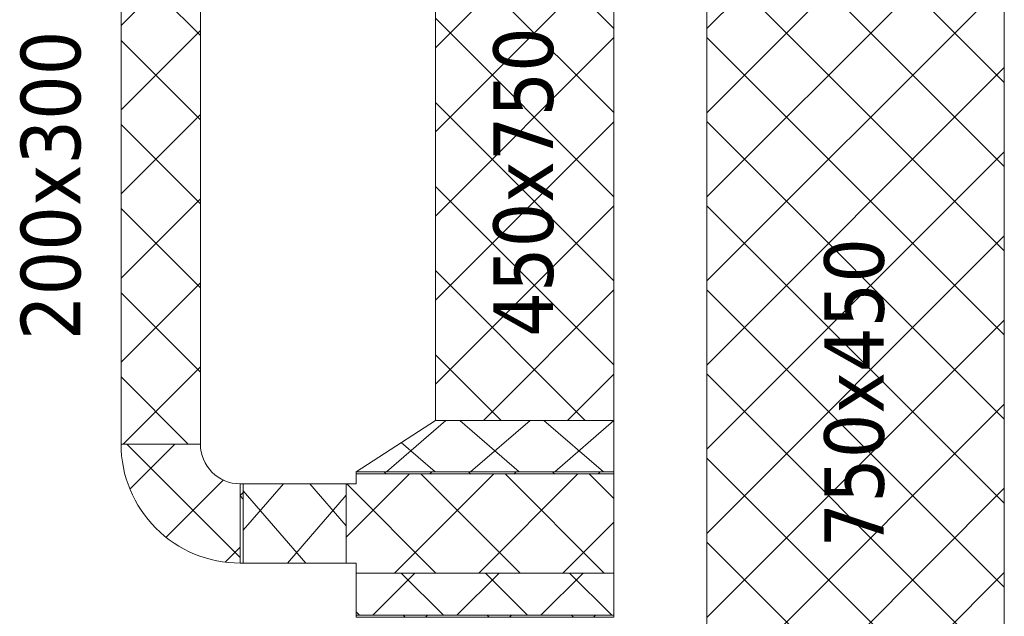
# Model space of a CAD drawing. Header units: metres. Extents: x 397.7 to 427.5, y 12.8 to 28.3.
# Tile 11 of 16: x 411.9 to 414.4, y 24.4 to 25.9. Entities that reach past the tile are written whole.
import ezdxf

# ---------------------------------------------------------------- set-up
doc = ezdxf.new("R2010")
doc.units = ezdxf.units.M
doc.layers.add('M-HVAC-DUCT-IDEN', color=7, linetype='Continuous', lineweight=30)
doc.layers.add('M-HVAC-DUCT-OTLN', color=7, linetype='Continuous', lineweight=18)
doc.styles.add('Tahoma_2', font='tahoma.ttf', dxfattribs={"height": 0.15})
pattern_1 = [(45, (0, 0), (-0.106066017, 0.106066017), []), (135, (0, 0), (-0.106066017, -0.106066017), [])]

# ---------------------------------------------------------------- blocks, each defined once
blk = doc.blocks.new('M_Te rectangular - Estándar-797987-09_CLI_AIRE_PSC')
at = {"layer": 'M-HVAC-DUCT-OTLN', "true_color": 0xff0000}
h = blk.add_hatch(dxfattribs=at)
h.set_pattern_fill('FP_2', color=1, style=0, pattern_type=2)
h.set_pattern_definition([(135, (24.644, -413.109), (-0.106066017, -0.106066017), []), (225, (24.644, -413.109), (0.106066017, -0.106066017), [])])
h.paths.add_polyline_path([(0.125, 0.325), (-0.125, 0.325), (-0.125, -0.325), (-0.1, -0.325), (-0.1, -0.35), (0.1, -0.35), (0.1, -0.325), (0.125, -0.325)])
at = {"layer": 'M-HVAC-DUCT-OTLN', "color": 1, "true_color": 0xff0000}
for p, q in [((-0.125, 0.325), (-0.125, -0.325)), ((-0.125, -0.325), (-0.125, 0.325)), ((-0.125, 0.325), (0.125, 0.325)), ((0.125, 0.325), (-0.125, 0.325)), ((0.125, -0.325), (0.125, 0.325)), ((0.125, 0.325), (0.125, -0.325)), ((-0.1, -0.325), (-0.125, -0.325)), ((-0.1, -0.325), (-0.125, -0.325)), ((-0.1, -0.325), (-0.1, -0.35)), ((-0.1, -0.35), (-0.1, -0.325)), ((0.1, -0.325), (0.1, -0.35)), ((0.125, -0.325), (0.1, -0.325)), ((0.125, -0.325), (0.1, -0.325)), ((0.1, -0.35), (0.1, -0.325)), ((-0.1, -0.35), (0.1, -0.35)), ((0.1, -0.35), (-0.1, -0.35))]:
    blk.add_line(p, q, dxfattribs=at)
blk = doc.blocks.new('M_Transición rectangular - Ángulo - 60 grados-797989-09_CLI_AIRE_PSC')
at = {"layer": 'M-HVAC-DUCT-OTLN', "true_color": 0xff0000}
h = blk.add_hatch(dxfattribs=at)
h.set_pattern_fill('FP_3', color=1, style=0, pattern_type=2)
h.set_pattern_definition([(229.107, (310.803, 24.644), (0.091857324, -0.10605994), []), (310.893, (310.803, 24.644), (0.091857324, 0.10605994), [])])
h.paths.add_polyline_path([(0.2598, 0.1), (0, 0.1), (0, -0.1), (0.2598, -0.1)])
at = {"layer": 'M-HVAC-DUCT-OTLN', "color": 1, "true_color": 0xff0000}
for p, q in [((0, 0.1), (0, -0.1)), ((0, 0.1), (0.2598, 0.1)), ((0, 0.1), (0.2598, 0.1)), ((0, -0.1), (0, 0.1)), ((0.2598, -0.1), (0.2598, 0.1)), ((0.2598, 0.1), (0.2598, -0.1)), ((0, -0.1), (0.2598, -0.1)), ((0.2598, -0.1), (0, -0.1))]:
    blk.add_line(p, q, dxfattribs=at)
blk = doc.blocks.new('ZYR_15_03 Unió Rect Conducte - ZYR_15_03 Unió Rect Conducte-807518-09_CLI_AIRE_PSC')
at = {"layer": 'M-HVAC-DUCT-OTLN', "true_color": 0xff0000}
h = blk.add_hatch(dxfattribs=at)
h.set_pattern_fill('FP_17', color=1, style=0, pattern_type=2)
h.set_pattern_definition([(45, (-413.109, -24.409), (-0.106066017, 0.106066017), []), (135, (-413.109, -24.409), (-0.106066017, -0.106066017), [])])
h.paths.add_polyline_path([(-0.325, -0.0025), (0.325, -0.0025), (0.325, 0.0025), (-0.325, 0.0025)])
at = {"layer": 'M-HVAC-DUCT-OTLN', "color": 1, "true_color": 0xff0000}
for p, q in [((0.325, 0.0025), (-0.325, 0.0025)), ((-0.325, 0.0025), (0.325, 0.0025)), ((-0.325, 0.0025), (-0.325, -0.0025)), ((-0.325, 0.0025), (-0.325, -0.0025)), ((0.325, -0.0025), (0.325, 0.0025)), ((0.325, 0.0025), (0.325, -0.0025)), ((0.325, -0.0025), (-0.325, -0.0025)), ((-0.325, -0.0025), (0.325, -0.0025))]:
    blk.add_line(p, q, dxfattribs=at)
blk = doc.blocks.new('M_Codo rectangular - Radio - 1 W-798006-09_CLI_AIRE_PSC')
at = {"layer": 'M-HVAC-DUCT-OTLN', "true_color": 0xff0000}
h = blk.add_hatch(dxfattribs=at)
h.set_pattern_fill('FP_24', color=1, style=0, pattern_type=2)
h.set_pattern_definition([(135, (24.644, -412.291), (-0.106066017, -0.106066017), []), (225, (24.644, -412.291), (0.106066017, -0.106066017), [])])
h.paths.add_polyline_path([(0.1, 0.2), (-0.1, 0.2), (-0.1049, 0.1691), (-0.1191, 0.1412), (-0.1412, 0.1191), (-0.1691, 0.1049), (-0.2, 0.1), (-0.2, -0.1), (-0.1415, -0.0942), (-0.0852, -0.0772), (-0.0333, -0.0494), (0.0121, -0.0121), (0.0494, 0.0333), (0.0772, 0.0852), (0.0942, 0.1415)])
at = {"layer": 'M-HVAC-DUCT-OTLN', "color": 1, "true_color": 0xff0000}
for p, q in [((-0.1, 0.2), (0.1, 0.2)), ((0.1, 0.2), (-0.1, 0.2)), ((-0.2, 0.1), (-0.2, -0.1)), ((-0.2, -0.1), (-0.2, 0.1))]:
    blk.add_line(p, q, dxfattribs=at)
for radius, end in [(0.1, 360), (0.1, 0), (0.3, 0), (0.3, 0)]:
    blk.add_arc((-0.2, 0.2), radius, 270, end, dxfattribs=at)
blk = doc.blocks.new('M_Transición rectangular - Ángulo - 60 grados-798250-09_CLI_AIRE_PSC')
at = {"layer": 'M-HVAC-DUCT-OTLN', "true_color": 0xff0000}
h = blk.add_hatch(dxfattribs=at)
h.set_pattern_fill('FP_25', color=1, style=0, pattern_type=2)
h.set_pattern_definition([(310.893, (-19.814, 413.109), (0.091857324, 0.10605994), []), (49.107, (-19.814, 413.109), (-0.091857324, 0.10605994), [])])
h.paths.add_polyline_path([(0, 0.325), (0, -0.325), (0.1299, -0.325), (0.1299, 0.125)])
at = {"layer": 'M-HVAC-DUCT-OTLN', "color": 1, "true_color": 0xff0000}
for p, q in [((0, 0.325), (0, -0.325)), ((0, 0.325), (0.1299, 0.125)), ((0, 0.325), (0.1299, 0.125)), ((0, -0.325), (0, 0.325)), ((0.1299, -0.325), (0.1299, 0.125)), ((0.1299, 0.125), (0.1299, -0.325)), ((0, -0.325), (0.1299, -0.325)), ((0.1299, -0.325), (0, -0.325))]:
    blk.add_line(p, q, dxfattribs=at)

msp = doc.modelspace()

# ---------------------------------------------------------------- hatches: boundary and pattern name
at = {"layer": 'M-HVAC-DUCT-OTLN', "true_color": 0xff0000}
h = msp.add_hatch(dxfattribs=at)
h.set_pattern_fill('FP_1', color=1, style=0, pattern_type=2)
h.set_pattern_definition(pattern_1)
h.paths.add_polyline_path([(412.1912, 24.8436), (412.3912, 24.8436), (412.3912, 26.0766), (412.1912, 26.0766)])
h = msp.add_hatch(dxfattribs=at)
h.set_pattern_fill('FP_1', color=1, style=0, pattern_type=2)
h.set_pattern_definition(pattern_1)
h.paths.add_polyline_path([(412.984, 24.9035), (413.434, 24.9035), (413.434, 25.9894), (412.984, 25.9894), (412.984, 25.0957)])
h = msp.add_hatch(dxfattribs=at)
h.set_pattern_fill('FP_1', color=1, style=0, pattern_type=2)
h.set_pattern_definition(pattern_1)
h.paths.add_polyline_path([(413.6687, 23.3075), (414.4187, 23.3075), (414.4187, 25.9759), (413.6687, 25.9759), (413.6687, 25.0957)])
h = msp.add_hatch(dxfattribs=at)
h.set_pattern_fill('FP_1', color=1, style=0, pattern_type=2)
h.set_pattern_definition(pattern_1)
h.paths.add_polyline_path([(412.784, 24.7686), (413.434, 24.7686), (413.434, 24.7736), (412.784, 24.7736)])
h = msp.add_hatch(dxfattribs=at)
h.set_pattern_fill('FP_1', color=1, style=0, pattern_type=2)
h.set_pattern_definition(pattern_1)
h.paths.add_polyline_path([(412.4992, 24.5436), (412.4992, 24.7436), (412.4912, 24.7436), (412.4912, 24.5436)])
h = msp.add_hatch(dxfattribs=at)
h.set_pattern_fill('FP_1', color=1, style=0, pattern_type=2)
h.set_pattern_definition(pattern_1)
h.paths.add_polyline_path([(413.434, 24.412), (413.434, 24.5186), (412.784, 24.5186), (412.784, 24.412)])

# ---------------------------------------------------------------- linework, layer by layer
at = {"layer": 'M-HVAC-DUCT-OTLN', "color": 1, "true_color": 0xff0000}
for p, q in [((412.1912, 24.8436), (412.1912, 26.0766)), ((412.3912, 26.0766), (412.3912, 24.8436)), ((412.984, 24.9035), (412.984, 25.9894)), ((413.434, 25.9894), (413.434, 24.9035)), ((413.6687, 23.3075), (413.6687, 25.9759)), ((414.4187, 25.9759), (414.4187, 23.3075)), ((412.984, 24.9035), (413.434, 24.9035)), ((412.1912, 24.8436), (412.3912, 24.8436)), ((412.784, 24.7736), (413.434, 24.7736)), ((412.784, 24.7686), (412.784, 24.7736)), ((412.784, 24.7686), (413.434, 24.7686)), ((413.434, 24.7736), (413.434, 24.7686)), ((412.4912, 24.5436), (412.4912, 24.7436)), ((412.4912, 24.7436), (412.4992, 24.7436)), ((412.4992, 24.5436), (412.4992, 24.7436)), ((412.4992, 24.5436), (412.4912, 24.5436)), ((413.434, 24.5186), (412.784, 24.5186)), ((412.784, 24.412), (412.784, 24.5186)), ((413.434, 24.5186), (413.434, 24.412)), ((413.434, 24.412), (412.784, 24.412))]:
    msp.add_line(p, q, dxfattribs=at)

# ---------------------------------------------------------------- block references
for name, p, rotation in [('M_Transición rectangular - Ángulo - 60 grados-798250-09_CLI_AIRE_PSC', (413.109, 24.7736), 90), ('M_Codo rectangular - Radio - 1 W-798006-09_CLI_AIRE_PSC', (412.2912, 24.6436), 270), ('M_Te rectangular - Estándar-797987-09_CLI_AIRE_PSC', (413.109, 24.6436), 270), ('M_Transición rectangular - Ángulo - 60 grados-797989-09_CLI_AIRE_PSC', (412.759, 24.6436), 180)]:
    msp.add_blockref(name, p, dxfattribs=dict(at, rotation=rotation))
msp.add_blockref('ZYR_15_03 Unió Rect Conducte - ZYR_15_03 Unió Rect Conducte-807518-09_CLI_AIRE_PSC', (413.109, 24.4095), dxfattribs=at)

# ---------------------------------------------------------------- texts
at = {"layer": 'M-HVAC-DUCT-IDEN', "char_height": 0.15, "width": 0.913924, "attachment_point": 1, "rotation": 90, "style": 'Tahoma_2'}
for s, insert in [('200x300', (411.9382, 25.106)), ('450x750', (413.1303, 25.1146)), ('750x450', (413.9645, 24.5829))]:
    msp.add_mtext(s, dxfattribs=dict(at, insert=insert))

doc.saveas('drawing.dxf')
